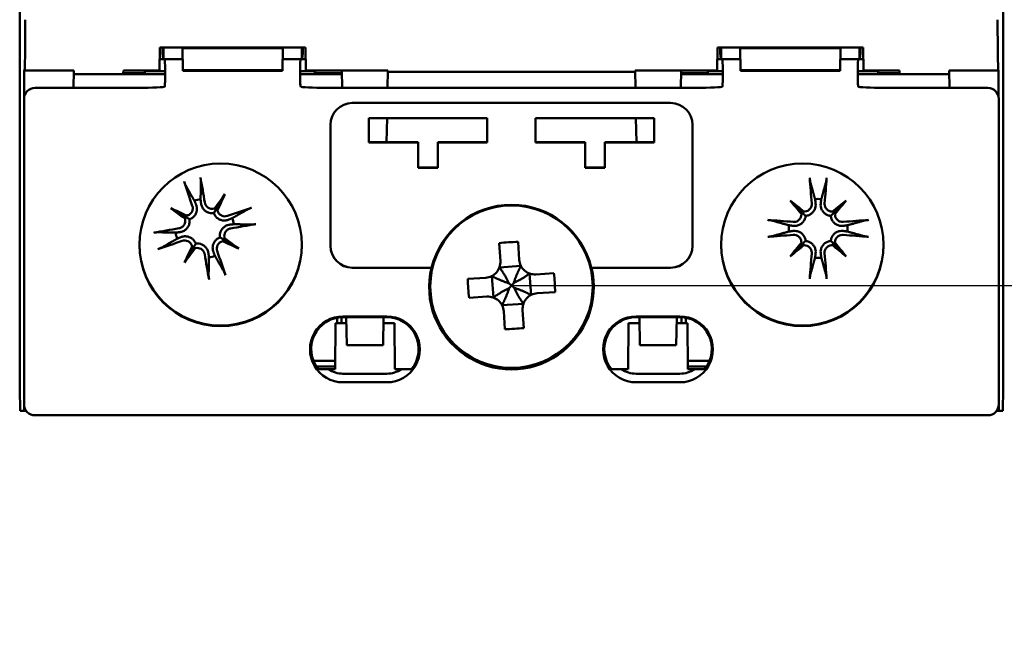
# Model space of a CAD drawing. Header units: millimetres. Extents: x 0 to 420, y 0 to 297.
# Tile 3 of 19: x 62 to 107, y 43 to 71. Entities that reach past the tile are written whole.
import ezdxf

# ---------------------------------------------------------------- set-up
doc = ezdxf.new("R2010")
doc.units = ezdxf.units.MM
doc.layers.add('Arêtes visibles(celduc)', color=7, linetype='Continuous', lineweight=50)
doc.layers.add('Cotes(celduc)', color=7, linetype='Continuous', lineweight=25)
doc.styles.add('Courant-CELDUC', font='arial.ttf')
doc.dimstyles.new('Celduc', dxfattribs={"dimtxt": 3.5, "dimasz": 2.5, "dimexe": 3.175, "dimexo": 0, "dimgap": 0.762, "dimtad": 1, "dimrnd": 1e-08, "dimtxsty": 'Courant-CELDUC', "dimcen": 0.09, "dimdle": 10, "dimclrd": 7, "dimclre": 7, "dimclrt": 7, "dimazin": 2, "dimtfac": 0.714286, "dimtdec": 3, "dimtmove": 0, "dimatfit": 3, "dimfxl": 1, "dimtolj": 1, "dimlwd": 25, "dimlwe": 25, "dimarcsym": 0})

# ---------------------------------------------------------------- blocks, each defined once
blk = doc.blocks.new('*D4')
at = {"layer": 'Cotes(celduc)', "color": 7, "linetype": 'Continuous', "lineweight": 25, "transparency": 16777216}
for p, q in [((123.148, 131.705), (161.596, 131.705)), ((158.421, 129.205), (158.421, 36.186)), ((93.448, 33.686), (161.596, 33.686))]:
    blk.add_line(p, q, dxfattribs=at)
at = {"layer": 'Cotes(celduc)', "color": 7, "linetype": 'Continuous', "transparency": 16777216}
for points in [[(158.004, 129.205), (158.838, 129.205), (158.421, 131.705)], [(158.004, 36.186), (158.838, 36.186), (158.421, 33.686)]]:
    blk.add_solid(points, dxfattribs=at)
at = {"layer": 'Defpoints', "color": 0, "linetype": 'Continuous', "transparency": 16777216}
for p in [(123.148, 131.705), (93.448, 33.686), (158.421, 33.686)]:
    blk.add_point(p, dxfattribs=at)
at = {"layer": 'Cotes(celduc)', "color": 7, "linetype": 'Continuous', "lineweight": 25, "transparency": 16777216, "insert": (154.085, 80.185), "char_height": 3.5, "attachment_point": 1, "rotation": 90, "style": 'Courant-CELDUC'}
blk.add_mtext('\\A1;98', dxfattribs=at)
blk = doc.blocks.new('*D5')
at = {"layer": 'Cotes(celduc)', "color": 7, "linetype": 'Continuous', "lineweight": 25, "transparency": 16777216}
for p, q in [((84.698, 106.495), (148.687, 106.495)), ((145.512, 103.995), (145.512, 61.395)), ((84.698, 58.895), (148.687, 58.895))]:
    blk.add_line(p, q, dxfattribs=at)
at = {"layer": 'Cotes(celduc)', "color": 7, "linetype": 'Continuous', "transparency": 16777216}
for points in [[(145.095, 103.995), (145.928, 103.995), (145.512, 106.495)], [(145.095, 61.395), (145.928, 61.395), (145.512, 58.895)]]:
    blk.add_solid(points, dxfattribs=at)
at = {"layer": 'Defpoints', "color": 0, "linetype": 'Continuous', "transparency": 16777216}
for p in [(84.698, 106.495), (84.698, 58.895), (145.512, 58.895)]:
    blk.add_point(p, dxfattribs=at)
at = {"layer": 'Cotes(celduc)', "color": 7, "linetype": 'Continuous', "lineweight": 25, "transparency": 16777216, "insert": (140.543, 78.081), "char_height": 3.5, "attachment_point": 1, "rotation": 90, "style": 'Courant-CELDUC'}
blk.add_mtext('\\A1;47,6', dxfattribs=at)

msp = doc.modelspace()

# ---------------------------------------------------------------- linework, layer by layer
at = {"layer": 'Arêtes visibles(celduc)'}
for p, q in [((62.298, 61.088), (62.298, 104.288)), ((107.098, 104.288), (107.098, 61.088)), ((68.68, 69.73), (68.662, 68.7)), ((68.68, 69.73), (75.315, 69.73)), ((75.315, 69.72), (68.68, 69.72)), ((68.848, 69.72), (68.848, 69.191)), ((74.28, 69.694), (69.715, 69.694)), ((69.733, 68.694), (69.715, 69.694)), ((74.262, 68.694), (74.28, 69.694)), ((75.148, 69.72), (75.148, 69.191)), ((75.333, 68.7), (75.315, 69.73)), ((94.08, 69.73), (94.062, 68.7)), ((94.08, 69.73), (100.715, 69.73)), ((100.715, 69.72), (94.08, 69.72)), ((94.248, 69.72), (94.248, 69.191)), ((99.68, 69.694), (95.115, 69.694)), ((95.133, 68.694), (95.115, 69.694)), ((99.662, 68.694), (99.68, 69.694)), ((100.548, 69.72), (100.548, 69.191)), ((100.733, 68.7), (100.715, 69.73)), ((68.671, 69.191), (68.846, 69.191)), ((68.848, 69.191), (69.724, 69.191)), ((68.848, 69.191), (68.848, 69.191)), ((74.271, 69.191), (75.148, 69.191)), ((75.148, 69.191), (75.148, 69.191)), ((75.149, 69.191), (75.324, 69.191)), ((94.071, 69.191), (94.246, 69.191)), ((94.248, 69.191), (95.124, 69.191)), ((94.248, 69.191), (94.248, 69.191)), ((99.671, 69.191), (100.548, 69.191)), ((100.548, 69.191), (100.548, 69.191)), ((100.549, 69.191), (100.724, 69.191)), ((62.507, 68.688), (62.519, 68.7)), ((64.756, 68.688), (62.507, 68.688)), ((62.507, 67.486), (62.507, 68.688)), ((64.742, 67.891), (64.756, 68.688)), ((67.018, 68.557), (67.02, 68.679)), ((67.02, 68.679), (68.662, 68.679)), ((67.992, 68.657), (67.991, 68.679)), ((68.922, 68.657), (67.992, 68.657)), ((67.992, 68.657), (67.994, 68.557)), ((68.662, 68.679), (68.662, 68.7)), ((68.922, 68.441), (68.922, 68.699)), ((74.262, 68.694), (69.733, 68.694)), ((69.733, 68.694), (69.733, 68.66)), ((69.733, 68.66), (74.262, 68.66)), ((74.262, 68.66), (74.262, 68.694)), ((75.073, 68.699), (75.073, 68.441)), ((75.749, 68.657), (75.073, 68.657)), ((75.333, 68.7), (75.333, 68.679)), ((75.333, 68.679), (76.975, 68.679)), ((75.747, 68.557), (75.749, 68.657)), ((75.749, 68.657), (75.749, 68.679)), ((76.974, 68.688), (76.988, 67.891)), ((79.068, 68.688), (76.974, 68.688)), ((79.068, 68.688), (79.054, 67.891)), ((79.067, 68.627), (90.329, 68.627)), ((90.327, 68.688), (90.341, 67.891)), ((92.421, 68.688), (90.327, 68.688)), ((92.407, 67.891), (92.421, 68.688)), ((92.42, 68.679), (94.062, 68.679)), ((93.646, 68.657), (93.646, 68.679)), ((94.322, 68.657), (93.646, 68.657)), ((93.646, 68.657), (93.648, 68.557)), ((94.062, 68.679), (94.062, 68.7)), ((94.322, 68.441), (94.322, 68.699)), ((99.662, 68.694), (95.133, 68.694)), ((95.133, 68.694), (95.133, 68.66)), ((95.133, 68.66), (99.662, 68.66)), ((99.662, 68.66), (99.662, 68.694)), ((100.473, 68.699), (100.473, 68.441)), ((101.403, 68.657), (100.473, 68.657)), ((100.733, 68.7), (100.733, 68.679)), ((100.733, 68.679), (102.375, 68.679)), ((101.402, 68.557), (101.403, 68.657)), ((101.403, 68.657), (101.404, 68.679)), ((102.375, 68.679), (102.377, 68.557)), ((106.888, 68.688), (104.639, 68.688)), ((104.639, 68.688), (104.653, 67.891)), ((106.876, 68.7), (106.888, 68.688)), ((106.888, 68.688), (106.888, 67.486)), ((64.753, 68.514), (68.922, 68.514)), ((67.994, 68.557), (67.018, 68.557)), ((75.073, 68.514), (76.977, 68.514)), ((76.977, 68.557), (75.747, 68.557)), ((93.648, 68.557), (92.418, 68.557)), ((92.418, 68.514), (94.322, 68.514)), ((100.473, 68.514), (104.642, 68.514)), ((102.377, 68.557), (101.402, 68.557)), ((62.997, 67.891), (67.412, 67.891)), ((76.583, 67.891), (92.812, 67.891)), ((101.983, 67.891), (106.398, 67.891)), ((62.498, 67.391), (62.498, 53.493)), ((106.898, 53.493), (106.898, 67.391)), ((77.448, 67.204), (91.948, 67.204)), ((78.198, 66.507), (78.198, 65.407)), ((83.598, 66.507), (78.198, 66.507)), ((79.03, 66.507), (79.011, 65.421)), ((83.598, 65.407), (83.598, 66.507)), ((91.198, 66.507), (85.798, 66.507)), ((85.798, 66.507), (85.798, 65.407)), ((90.366, 66.507), (90.385, 65.421)), ((91.198, 65.407), (91.198, 66.507)), ((76.448, 60.705), (76.448, 66.204)), ((92.948, 66.204), (92.948, 60.705)), ((78.198, 65.421), (80.448, 65.421)), ((78.198, 65.407), (80.448, 65.407)), ((80.448, 65.407), (80.448, 65.421)), ((80.448, 65.407), (80.448, 64.257)), ((81.348, 65.421), (83.598, 65.421)), ((81.348, 65.407), (81.348, 65.421)), ((81.348, 65.407), (83.598, 65.407)), ((81.348, 64.257), (81.348, 65.407)), ((85.798, 65.421), (88.048, 65.421)), ((85.798, 65.407), (88.048, 65.407)), ((88.048, 65.407), (88.048, 65.421)), ((88.048, 65.407), (88.048, 64.257)), ((88.948, 65.421), (91.198, 65.421)), ((88.948, 65.407), (88.948, 65.421)), ((88.948, 65.407), (91.198, 65.407)), ((88.948, 64.257), (88.948, 65.407)), ((80.448, 64.271), (81.348, 64.271)), ((80.448, 64.257), (81.348, 64.257)), ((88.048, 64.271), (88.948, 64.271)), ((88.048, 64.257), (88.948, 64.257)), ((71.648, 63.046), (71.266, 62.402)), ((69.177, 62.416), (69.821, 62.034)), ((71.266, 62.402), (71.141, 62.192)), ((97.392, 62.771), (97.922, 62.241)), ((99.943, 62.771), (99.413, 62.241)), ((69.821, 62.034), (70.031, 61.909)), ((97.922, 62.241), (98.095, 62.068)), ((99.413, 62.241), (99.24, 62.068)), ((62.298, 54.188), (62.298, 61.088)), ((71.634, 60.957), (71.424, 61.082)), ((107.098, 61.088), (107.098, 54.188)), ((69.807, 59.945), (70.189, 60.589)), ((70.189, 60.589), (70.314, 60.799)), ((72.279, 60.575), (71.634, 60.957)), ((84.138, 60.828), (84.192, 60.011)), ((85.05, 60.068), (84.996, 60.885)), ((97.392, 60.22), (97.922, 60.75)), ((97.922, 60.75), (98.095, 60.923)), ((99.413, 60.75), (99.24, 60.923)), ((99.943, 60.22), (99.413, 60.75)), ((77.448, 59.708), (81.062, 59.708)), ((81.051, 59.705), (77.448, 59.705)), ((81.062, 59.708), (81.051, 59.705)), ((85.129, 59.786), (84.152, 59.721)), ((88.333, 59.708), (91.948, 59.708)), ((88.344, 59.705), (88.333, 59.708)), ((91.948, 59.705), (88.344, 59.705)), ((83.525, 59.248), (82.708, 59.194)), ((83.807, 59.327), (83.872, 58.35)), ((85.588, 58.464), (85.523, 59.441)), ((86.63, 59.455), (85.813, 59.401)), ((84.582, 58.997), (84.698, 58.895)), ((84.596, 58.78), (84.698, 58.895)), ((84.799, 59.011), (84.698, 58.895)), ((84.813, 58.794), (84.698, 58.895)), ((82.765, 58.336), (83.582, 58.39)), ((85.87, 58.543), (86.687, 58.597)), ((84.266, 58.005), (85.243, 58.07)), ((76.761, 57.434), (76.759, 57.188)), ((76.953, 57.456), (76.953, 57.188)), ((77.022, 57.492), (79.022, 57.492)), ((79.022, 57.457), (77.022, 57.457)), ((77.17, 57.457), (77.193, 56.188)), ((78.872, 57.457), (78.849, 56.188)), ((84.345, 57.723), (84.399, 56.906)), ((85.257, 56.963), (85.203, 57.78)), ((90.373, 57.492), (92.373, 57.492)), ((92.373, 57.457), (90.373, 57.457)), ((90.524, 57.457), (90.546, 56.188)), ((92.202, 56.188), (92.225, 57.457)), ((92.442, 57.188), (92.442, 57.456)), ((92.636, 57.188), (92.634, 57.434)), ((76.683, 57.188), (76.662, 55.093)), ((77.175, 57.188), (76.683, 57.188)), ((79.362, 57.188), (78.867, 57.188)), ((79.362, 57.188), (79.383, 55.093)), ((90.033, 57.188), (90.012, 55.093)), ((90.528, 57.188), (90.033, 57.188)), ((92.712, 57.188), (92.22, 57.188)), ((92.712, 57.188), (92.733, 55.093)), ((77.193, 56.188), (78.849, 56.188)), ((90.546, 56.188), (92.202, 56.188)), ((76.666, 55.476), (75.679, 55.469)), ((76.663, 55.219), (75.809, 55.219)), ((93.716, 55.469), (92.729, 55.476)), ((93.586, 55.219), (92.732, 55.219)), ((76.36, 55.093), (76.662, 55.093)), ((79.022, 54.885), (77.022, 54.885)), ((79.383, 55.093), (79.684, 55.093)), ((89.711, 55.093), (90.012, 55.093)), ((90.373, 54.885), (92.373, 54.885)), ((92.733, 55.093), (93.035, 55.093)), ((79.022, 54.493), (77.022, 54.493)), ((92.373, 54.493), (90.373, 54.493)), ((62.315, 53.188), (62.298, 54.188)), ((107.098, 54.188), (107.08, 53.188)), ((62.502, 53.188), (62.502, 53.424)), ((106.893, 53.424), (106.893, 53.188)), ((62.315, 53.188), (62.502, 53.188)), ((62.502, 53.188), (62.601, 53.188)), ((62.997, 52.993), (63.041, 52.993)), ((63.041, 52.993), (106.354, 52.993)), ((106.354, 52.993), (106.398, 52.993)), ((106.794, 53.188), (106.893, 53.188)), ((106.893, 53.188), (107.08, 53.188))]:
    msp.add_line(p, q, dxfattribs=at)
for centre, start, end in [((70.728, 61.495), 98.1924, 110.4383), ((98.668, 61.495), 83.877, 96.123), ((70.728, 61.495), 8.1924, 20.4383), ((98.668, 61.495), 173.877, 186.123), ((98.668, 61.495), 353.877, 6.123), ((70.728, 61.495), 188.1924, 200.4383), ((70.728, 61.495), 278.1924, 290.4383), ((98.668, 61.495), 263.877, 276.123)]:
    msp.add_arc(centre, 1.339, start, end, dxfattribs=at)
for centre, major_axis, ratio, start_param, end_param in [((62.518, 70.699), (0, -2), 0.017455, 0.017453, 1.71752), ((106.877, 70.699), (0, 2), 0.017455, 1.424072, 3.124139), ((68.848, 70.691), (-0.001, -1.5), 0.043654, 5.416537, 6.300672), ((75.148, 70.691), (-0.001, 1.5), 0.043654, 3.124106, 4.008241), ((94.248, 70.691), (-0.001, -1.5), 0.043654, 5.416537, 6.300672), ((100.548, 70.691), (-0.001, 1.5), 0.043654, 3.124106, 4.008241), ((68.9, 68.691), (0, -0.5), 0.043654, 1.588283, 3.141626), ((75.095, 68.691), (0, 0.5), 0.043654, 6.283152, 7.836495), ((94.3, 68.691), (0, -0.5), 0.043654, 1.588283, 3.141626), ((100.495, 68.691), (0, 0.5), 0.043654, 6.283152, 7.836495), ((68.9, 68.433), (0, -0.5), 0.043654, 0.505805, 1.588283), ((75.095, 68.433), (0, 0.5), 0.043654, 1.55331, 2.635787), ((94.3, 68.433), (0, -0.5), 0.043654, 0.505805, 1.588283), ((100.495, 68.433), (0, 0.5), 0.043654, 1.55331, 2.635787), ((62.998, 67.391), (-0.425, 0.263), 0.99966, 5.266085, 6.836577), ((67.412, 67.943), (1.5, 0), 0.034905, 4.712389, 6.087761), ((76.583, 67.943), (1.5, 0), 0.034905, 3.337017, 4.712389), ((92.812, 67.943), (1.5, 0), 0.034905, 4.712389, 6.087761), ((101.983, 67.943), (1.5, 0), 0.034905, 3.337017, 4.712389), ((106.397, 67.391), (0.425, 0.263), 0.99966, 5.729794, 7.300285), ((77.448, 66.204), (-1, 0), 0.999848, 4.712389, 6.283185), ((91.948, 66.204), (1, 0), 0.999848, 0, 1.570796), ((70.23, 61.418), (-1.228, 7.889), 0.087156, 4.858078, 5.007991), ((99.168, 61.543), (0.76, -7.948), 0.087156, 4.416787, 4.5667), ((98.167, 61.543), (0.76, 7.948), 0.087156, 4.858078, 5.007991), ((71.201, 61.666), (2.702, -7.513), 0.087156, 4.416787, 4.5667), ((71.73, 60.806), (4.476, 6.514), 0.173648, 1.341111, 1.444187), ((69.642, 62.045), (-3.573, -7.05), 0.173648, 1.697406, 1.800481), ((71.417, 62.498), (-6.514, 4.476), 0.173648, 1.341111, 1.444187), ((70.178, 60.41), (7.05, -3.573), 0.173648, 1.697406, 1.800481), ((71.18, 62.645), (-0.224, 0.154), 0.868224, 2.08502, 2.445156), ((71.52, 62.443), (-0.242, 0.123), 0.868224, 0.696437, 1.056572), ((70.898, 61.022), (-7.513, -2.702), 0.087156, 4.416787, 4.5667), ((84.698, 58.833), (3.74, 0), 0.999848, 0.236298, 2.905295), ((99.583, 62.297), (-5.205, 5.948), 0.173648, 1.341111, 1.444187), ((97.866, 60.58), (5.948, -5.205), 0.173648, 1.697406, 1.800481), ((99.469, 60.58), (5.948, 5.205), 0.173648, 1.341111, 1.444187), ((97.752, 62.297), (-5.205, -5.948), 0.173648, 1.697406, 1.800481), ((69.78, 62.288), (-0.123, -0.242), 0.868224, 0.696437, 1.056572), ((69.578, 61.947), (-0.154, -0.224), 0.868224, 2.08502, 2.445156), ((97.665, 62.218), (-0.205, -0.179), 0.868224, 2.08502, 2.445156), ((97.945, 62.498), (-0.179, -0.205), 0.868224, 0.696437, 1.056572), ((99.39, 62.498), (-0.179, 0.205), 0.868224, 2.08502, 2.445156), ((99.67, 62.218), (-0.205, 0.179), 0.868224, 0.696437, 1.056572), ((70.805, 60.998), (-7.889, -1.228), 0.087156, 4.858078, 5.007991), ((70.65, 61.993), (7.889, 1.228), 0.087156, 4.858078, 5.007991), ((98.62, 60.995), (-7.948, 0.76), 0.087156, 4.858078, 5.007991), ((98.715, 60.995), (-7.948, -0.76), 0.087156, 4.416787, 4.5667), ((71.877, 61.044), (0.154, 0.224), 0.868224, 2.08502, 2.445156), ((70.039, 60.493), (6.514, -4.476), 0.173648, 1.341111, 1.444187), ((98.62, 61.996), (7.948, 0.76), 0.087156, 4.416787, 4.5667), ((98.715, 61.996), (7.948, -0.76), 0.087156, 4.858078, 5.007991), ((71.448, 60.776), (-3.7, 0), 0.999848, 0.004128, 3.137465), ((70.557, 61.969), (7.513, 2.702), 0.087156, 4.416787, 4.5667), ((71.813, 60.946), (3.573, 7.05), 0.173648, 1.697406, 1.800481), ((69.725, 62.185), (-4.476, -6.514), 0.173648, 1.341111, 1.444187), ((69.935, 60.548), (0.242, -0.123), 0.868224, 0.696437, 1.056572), ((70.276, 60.346), (0.224, -0.154), 0.868224, 2.08502, 2.445156), ((71.675, 60.703), (0.123, 0.242), 0.868224, 0.696437, 1.056572), ((71.278, 62.581), (-7.05, 3.573), 0.173648, 1.697406, 1.800481), ((77.448, 60.708), (-1, 0), 0.999848, 0, 1.570796), ((77.448, 60.705), (-1, 0), 0.999848, 0, 1.570796), ((84.777, 57.708), (6.316, 0.421), 0.499722, 1.502811, 1.638781), ((91.948, 60.708), (1, 0), 0.999848, 4.712389, 6.283185), ((91.948, 60.705), (1, 0), 0.999848, 4.712389, 6.283185), ((97.948, 60.776), (-3.7, 0), 0.999848, 0.004128, 3.137465), ((99.583, 60.694), (5.205, 5.948), 0.173648, 1.697406, 1.800481), ((97.866, 62.411), (-5.948, -5.205), 0.173648, 1.341111, 1.444187), ((97.665, 60.773), (0.205, -0.179), 0.868224, 0.696437, 1.056572), ((97.945, 60.493), (0.179, -0.205), 0.868224, 2.08502, 2.445156), ((99.39, 60.493), (0.179, 0.205), 0.868224, 0.696437, 1.056572), ((99.469, 62.411), (-5.948, 5.205), 0.173648, 1.697406, 1.800481), ((99.67, 60.773), (0.205, 0.179), 0.868224, 2.08502, 2.445156), ((97.752, 60.694), (5.205, -5.948), 0.173648, 1.341111, 1.444187), ((71.225, 61.573), (1.228, -7.889), 0.087156, 4.858078, 5.007991), ((70.254, 61.325), (-2.702, 7.513), 0.087156, 4.416787, 4.5667), ((99.168, 61.448), (-0.76, -7.948), 0.087156, 4.858078, 5.007991), ((98.167, 61.448), (-0.76, 7.948), 0.087156, 4.416787, 4.5667), ((84.698, 58.829), (3.75, 0), 0.999848, 2.905968, 6.51881), ((83.51, 58.816), (0.421, -6.316), 0.499722, 1.502811, 1.638781), ((85.886, 58.975), (-0.421, 6.316), 0.499722, 1.502811, 1.638781), ((77.022, 56.01), (-1.448, 0), 0.999848, 4.712389, 6.969466), ((77.022, 55.992), (-1.5, 0), 0.999848, 4.712389, 7.853982), ((79.022, 55.992), (1.5, 0), 0.999848, 4.712389, 7.853982), ((79.022, 56.01), (1.448, 0), 0.999848, 5.596904, 7.853982), ((90.373, 56.01), (-1.448, 0), 0.999848, 4.712389, 6.969466), ((90.373, 55.992), (-1.5, 0), 0.999848, 4.712389, 7.853982), ((92.373, 55.992), (1.5, 0), 0.999848, 4.712389, 7.853982), ((92.373, 56.01), (1.448, 0), 0.999848, 5.596904, 7.853982), ((84.618, 60.083), (-6.316, -0.421), 0.499722, 1.502811, 1.638781), ((77.022, 56.067), (0, -1.182), 0.98972, 5.681519, 6.283185), ((79.022, 56.067), (0, 1.182), 0.98972, 3.141593, 3.743259), ((90.373, 56.067), (0, 1.182), 0.98972, 2.539926, 3.141593), ((92.373, 56.067), (0, -1.182), 0.98972, 0, 0.601666), ((62.998, 53.493), (-0.425, -0.263), 0.99966, 5.729794, 7.300285), ((106.397, 53.493), (0.425, -0.263), 0.99966, 5.266085, 6.836577)]:
    msp.add_ellipse(centre, major_axis=major_axis, ratio=ratio, start_param=start_param, end_param=end_param, dxfattribs=at)
for centre, major_axis in [((71.448, 60.746), (-3.7, 0)), ((97.948, 60.746), (-3.7, 0)), ((84.698, 58.847), (-3.698, 0))]:
    msp.add_ellipse(centre, major_axis=major_axis, ratio=0.999848, dxfattribs=at)
for points, knots in [([(68.883, 67.933), (68.895, 67.935), (68.903, 67.948), (68.909, 67.98), (68.91, 67.987), (68.91, 67.995)], [0.07907073, 0.07907073, 0.07907073, 0.07907073, 0.09714425, 0.09714425, 0.10175718, 0.10175718, 0.10175718, 0.10175718]), ([(75.085, 67.995), (75.086, 67.987), (75.086, 67.98), (75.092, 67.948), (75.1, 67.935), (75.112, 67.933)], [0.05204842, 0.05204842, 0.05204842, 0.05204842, 0.05666135, 0.05666135, 0.07473487, 0.07473487, 0.07473487, 0.07473487]), ([(94.283, 67.933), (94.295, 67.935), (94.303, 67.948), (94.309, 67.98), (94.31, 67.987), (94.31, 67.995)], [0.07907073, 0.07907073, 0.07907073, 0.07907073, 0.09714425, 0.09714425, 0.10175718, 0.10175718, 0.10175718, 0.10175718]), ([(100.485, 67.995), (100.486, 67.987), (100.486, 67.98), (100.492, 67.948), (100.5, 67.935), (100.512, 67.933)], [0.05204842, 0.05204842, 0.05204842, 0.05204842, 0.05666135, 0.05666135, 0.07473487, 0.07473487, 0.07473487, 0.07473487]), ([(70.53, 63.819), (70.533, 63.803), (70.536, 63.786), (70.541, 63.751), (70.545, 63.727), (70.549, 63.689), (70.551, 63.669), (70.553, 63.642), (70.553, 63.631), (70.553, 63.623)], [0.02009358, 0.02009358, 0.02009358, 0.02009358, 0.02470436, 0.02470436, 0.03086166, 0.03086166, 0.03700288, 0.03700288, 0.04202941, 0.04202941, 0.04202941, 0.04202941]), ([(98.31, 63.6), (98.308, 63.608), (98.306, 63.619), (98.301, 63.645), (98.298, 63.665), (98.293, 63.703), (98.29, 63.727), (98.287, 63.762), (98.285, 63.78), (98.284, 63.795)], [0.05659998, 0.05659998, 0.05659998, 0.05659998, 0.06162651, 0.06162651, 0.06776774, 0.06776774, 0.07392503, 0.07392503, 0.07853581, 0.07853581, 0.07853581, 0.07853581]), ([(99.051, 63.795), (99.05, 63.78), (99.048, 63.762), (99.045, 63.727), (99.042, 63.703), (99.037, 63.665), (99.034, 63.645), (99.029, 63.619), (99.027, 63.608), (99.025, 63.6)], [0.02009358, 0.02009358, 0.02009358, 0.02009358, 0.02470436, 0.02470436, 0.03086166, 0.03086166, 0.03700288, 0.03700288, 0.04202941, 0.04202941, 0.04202941, 0.04202941]), ([(69.861, 63.446), (69.857, 63.453), (69.852, 63.464), (69.841, 63.487), (69.833, 63.506), (69.819, 63.541), (69.81, 63.564), (69.798, 63.598), (69.793, 63.614), (69.788, 63.629)], [0.05659998, 0.05659998, 0.05659998, 0.05659998, 0.06162651, 0.06162651, 0.06776774, 0.06776774, 0.07392503, 0.07392503, 0.07853581, 0.07853581, 0.07853581, 0.07853581]), ([(70.161, 62.523), (70.175, 62.483), (70.182, 62.438), (70.177, 62.348), (70.165, 62.303), (70.128, 62.226), (70.101, 62.189), (70.035, 62.128), (69.995, 62.105), (69.939, 62.084), (69.921, 62.079), (69.903, 62.076)], [0, 0, 0, 0, 0.01283183, 0.01283183, 0.02566366, 0.02566366, 0.0383838, 0.0383838, 0.05110394, 0.05110394, 0.05644228, 0.05644228, 0.05644228, 0.05644228]), ([(70.329, 62.584), (70.331, 62.577), (70.334, 62.571), (70.353, 62.519), (70.364, 62.468), (70.37, 62.364), (70.365, 62.311), (70.343, 62.221), (70.326, 62.177), (70.279, 62.093), (70.249, 62.054), (70.183, 61.99), (70.143, 61.961), (70.078, 61.927), (70.054, 61.917), (70.031, 61.909)], [0.2084182, 0.2084182, 0.2084182, 0.2084182, 0.21081033, 0.21081033, 0.2270141, 0.2270141, 0.24321787, 0.24321787, 0.25700514, 0.25700514, 0.27079242, 0.27079242, 0.28457969, 0.28457969, 0.29197487, 0.29197487, 0.29197487, 0.29197487]), ([(71.141, 62.192), (71.116, 62.188), (71.091, 62.185), (71.018, 62.184), (70.969, 62.191), (70.88, 62.215), (70.835, 62.235), (70.753, 62.286), (70.717, 62.317), (70.655, 62.385), (70.625, 62.429), (70.58, 62.523), (70.566, 62.574), (70.559, 62.621), (70.558, 62.628), (70.557, 62.635), (70.556, 62.642)], [-0.08116454, -0.08116454, -0.08116454, -0.08116454, -0.07376936, -0.07376936, -0.05998209, -0.05998209, -0.04619482, -0.04619482, -0.03240754, -0.03240754, -0.01620377, -0.01620377, 0, 0, 0, 0.00239212, 0.00239212, 0.00239212, 0.00239212]), ([(71.173, 62.4), (71.166, 62.398), (71.159, 62.396), (71.11, 62.384), (71.065, 62.381), (70.976, 62.394), (70.933, 62.41), (70.859, 62.453), (70.825, 62.483), (70.77, 62.555), (70.75, 62.596), (70.736, 62.647), (70.734, 62.658), (70.732, 62.669)], [0.02354357, 0.02354357, 0.02354357, 0.02354357, 0.0258252, 0.0258252, 0.03851169, 0.03851169, 0.05119818, 0.05119818, 0.06396747, 0.06396747, 0.07673675, 0.07673675, 0.08003868, 0.08003868, 0.08003868, 0.08003868]), ([(72.678, 62.362), (72.685, 62.366), (72.696, 62.371), (72.719, 62.382), (72.738, 62.39), (72.773, 62.404), (72.796, 62.413), (72.83, 62.425), (72.846, 62.43), (72.861, 62.435)], [0.05659998, 0.05659998, 0.05659998, 0.05659998, 0.06162651, 0.06162651, 0.06776774, 0.06776774, 0.07392503, 0.07392503, 0.07853581, 0.07853581, 0.07853581, 0.07853581]), ([(98.373, 62.632), (98.376, 62.589), (98.372, 62.544), (98.345, 62.457), (98.322, 62.417), (98.267, 62.352), (98.232, 62.322), (98.153, 62.28), (98.108, 62.267), (98.049, 62.261), (98.03, 62.261), (98.012, 62.262)], [0, 0, 0, 0, 0.01283183, 0.01283183, 0.02566366, 0.02566366, 0.0383838, 0.0383838, 0.05110394, 0.05110394, 0.05644228, 0.05644228, 0.05644228, 0.05644228]), ([(98.55, 62.649), (98.551, 62.642), (98.552, 62.635), (98.558, 62.58), (98.556, 62.528), (98.536, 62.426), (98.518, 62.375), (98.474, 62.294), (98.447, 62.255), (98.381, 62.186), (98.342, 62.155), (98.262, 62.11), (98.216, 62.091), (98.145, 62.074), (98.119, 62.07), (98.095, 62.068)], [0.2084182, 0.2084182, 0.2084182, 0.2084182, 0.21081033, 0.21081033, 0.2270141, 0.2270141, 0.24321787, 0.24321787, 0.25700514, 0.25700514, 0.27079242, 0.27079242, 0.28457969, 0.28457969, 0.29197487, 0.29197487, 0.29197487, 0.29197487]), ([(99.24, 62.068), (99.216, 62.07), (99.19, 62.074), (99.119, 62.091), (99.073, 62.11), (98.993, 62.155), (98.954, 62.186), (98.888, 62.255), (98.861, 62.294), (98.817, 62.375), (98.799, 62.426), (98.779, 62.528), (98.778, 62.58), (98.782, 62.628), (98.783, 62.635), (98.784, 62.642), (98.785, 62.649)], [-0.08116454, -0.08116454, -0.08116454, -0.08116454, -0.07376936, -0.07376936, -0.05998209, -0.05998209, -0.04619482, -0.04619482, -0.03240754, -0.03240754, -0.01620377, -0.01620377, 0, 0, 0, 0.00239212, 0.00239212, 0.00239212, 0.00239212]), ([(99.323, 62.262), (99.315, 62.261), (99.308, 62.261), (99.258, 62.262), (99.213, 62.27), (99.13, 62.305), (99.092, 62.331), (99.032, 62.391), (99.006, 62.428), (98.971, 62.511), (98.962, 62.556), (98.961, 62.609), (98.961, 62.62), (98.962, 62.632)], [0.02354357, 0.02354357, 0.02354357, 0.02354357, 0.0258252, 0.0258252, 0.03851169, 0.03851169, 0.05119818, 0.05119818, 0.06396747, 0.06396747, 0.07673675, 0.07673675, 0.08003868, 0.08003868, 0.08003868, 0.08003868]), ([(69.823, 61.941), (69.825, 61.934), (69.827, 61.927), (69.839, 61.878), (69.842, 61.832), (69.829, 61.744), (69.813, 61.7), (69.77, 61.627), (69.74, 61.593), (69.668, 61.538), (69.627, 61.518), (69.576, 61.504), (69.565, 61.502), (69.554, 61.5)], [0.02354357, 0.02354357, 0.02354357, 0.02354357, 0.0258252, 0.0258252, 0.03851169, 0.03851169, 0.05119818, 0.05119818, 0.06396747, 0.06396747, 0.07673675, 0.07673675, 0.08003868, 0.08003868, 0.08003868, 0.08003868]), ([(70.031, 61.909), (70.035, 61.884), (70.038, 61.859), (70.039, 61.785), (70.032, 61.736), (70.008, 61.648), (69.988, 61.603), (69.937, 61.521), (69.906, 61.485), (69.838, 61.423), (69.794, 61.393), (69.7, 61.348), (69.649, 61.334), (69.602, 61.327), (69.595, 61.326), (69.588, 61.325), (69.581, 61.324)], [-0.08116454, -0.08116454, -0.08116454, -0.08116454, -0.07376936, -0.07376936, -0.05998209, -0.05998209, -0.04619482, -0.04619482, -0.03240754, -0.03240754, -0.01620377, -0.01620377, 0, 0, 0, 0.00239212, 0.00239212, 0.00239212, 0.00239212]), ([(71.816, 61.894), (71.809, 61.892), (71.803, 61.889), (71.751, 61.87), (71.7, 61.859), (71.596, 61.853), (71.543, 61.858), (71.453, 61.88), (71.409, 61.897), (71.325, 61.944), (71.286, 61.974), (71.222, 62.04), (71.193, 62.08), (71.159, 62.145), (71.149, 62.169), (71.141, 62.192)], [0.2084182, 0.2084182, 0.2084182, 0.2084182, 0.21081033, 0.21081033, 0.2270141, 0.2270141, 0.24321787, 0.24321787, 0.25700514, 0.25700514, 0.27079242, 0.27079242, 0.28457969, 0.28457969, 0.29197487, 0.29197487, 0.29197487, 0.29197487]), ([(71.756, 62.062), (71.716, 62.048), (71.67, 62.041), (71.58, 62.046), (71.535, 62.058), (71.458, 62.095), (71.421, 62.122), (71.36, 62.188), (71.337, 62.228), (71.316, 62.285), (71.311, 62.302), (71.308, 62.32)], [0, 0, 0, 0, 0.01283183, 0.01283183, 0.02566366, 0.02566366, 0.0383838, 0.0383838, 0.05110394, 0.05110394, 0.05644228, 0.05644228, 0.05644228, 0.05644228]), ([(98.095, 62.068), (98.093, 62.044), (98.089, 62.018), (98.072, 61.947), (98.053, 61.901), (98.008, 61.821), (97.977, 61.782), (97.908, 61.716), (97.869, 61.689), (97.788, 61.645), (97.738, 61.627), (97.635, 61.607), (97.583, 61.605), (97.535, 61.61), (97.528, 61.611), (97.521, 61.612), (97.514, 61.613)], [-0.08116454, -0.08116454, -0.08116454, -0.08116454, -0.07376936, -0.07376936, -0.05998209, -0.05998209, -0.04619482, -0.04619482, -0.03240754, -0.03240754, -0.01620377, -0.01620377, 0, 0, 0, 0.00239212, 0.00239212, 0.00239212, 0.00239212]), ([(97.901, 62.151), (97.902, 62.143), (97.902, 62.136), (97.901, 62.086), (97.893, 62.041), (97.858, 61.958), (97.832, 61.92), (97.772, 61.86), (97.735, 61.834), (97.652, 61.799), (97.607, 61.79), (97.554, 61.789), (97.543, 61.789), (97.531, 61.79)], [0.02354357, 0.02354357, 0.02354357, 0.02354357, 0.0258252, 0.0258252, 0.03851169, 0.03851169, 0.05119818, 0.05119818, 0.06396747, 0.06396747, 0.07673675, 0.07673675, 0.08003868, 0.08003868, 0.08003868, 0.08003868]), ([(99.821, 61.613), (99.814, 61.612), (99.807, 61.611), (99.752, 61.605), (99.7, 61.607), (99.598, 61.627), (99.547, 61.645), (99.466, 61.689), (99.427, 61.716), (99.358, 61.782), (99.327, 61.821), (99.282, 61.901), (99.263, 61.947), (99.246, 62.018), (99.242, 62.044), (99.24, 62.068)], [0.2084182, 0.2084182, 0.2084182, 0.2084182, 0.21081033, 0.21081033, 0.2270141, 0.2270141, 0.24321787, 0.24321787, 0.25700514, 0.25700514, 0.27079242, 0.27079242, 0.28457969, 0.28457969, 0.29197487, 0.29197487, 0.29197487, 0.29197487]), ([(99.804, 61.79), (99.762, 61.787), (99.716, 61.791), (99.629, 61.819), (99.589, 61.841), (99.524, 61.896), (99.494, 61.931), (99.452, 62.01), (99.439, 62.055), (99.433, 62.114), (99.433, 62.133), (99.434, 62.151)], [0, 0, 0, 0, 0.01283183, 0.01283183, 0.02566366, 0.02566366, 0.0383838, 0.0383838, 0.05110394, 0.05110394, 0.05644228, 0.05644228, 0.05644228, 0.05644228]), ([(71.424, 61.082), (71.42, 61.107), (71.417, 61.132), (71.416, 61.206), (71.423, 61.255), (71.447, 61.343), (71.467, 61.388), (71.518, 61.47), (71.549, 61.506), (71.617, 61.568), (71.661, 61.598), (71.755, 61.643), (71.806, 61.657), (71.853, 61.664), (71.86, 61.665), (71.867, 61.666), (71.874, 61.667)], [-0.08116454, -0.08116454, -0.08116454, -0.08116454, -0.07376936, -0.07376936, -0.05998209, -0.05998209, -0.04619482, -0.04619482, -0.03240754, -0.03240754, -0.01620377, -0.01620377, 0, 0, 0, 0.00239212, 0.00239212, 0.00239212, 0.00239212]), ([(71.632, 61.05), (71.63, 61.057), (71.628, 61.064), (71.616, 61.113), (71.613, 61.159), (71.626, 61.247), (71.642, 61.291), (71.685, 61.364), (71.715, 61.398), (71.787, 61.453), (71.828, 61.473), (71.879, 61.487), (71.89, 61.489), (71.901, 61.491)], [0.02354357, 0.02354357, 0.02354357, 0.02354357, 0.0258252, 0.0258252, 0.03851169, 0.03851169, 0.05119818, 0.05119818, 0.06396747, 0.06396747, 0.07673675, 0.07673675, 0.08003868, 0.08003868, 0.08003868, 0.08003868]), ([(73.051, 61.693), (73.035, 61.69), (73.018, 61.687), (72.983, 61.682), (72.959, 61.678), (72.921, 61.674), (72.901, 61.672), (72.874, 61.67), (72.863, 61.67), (72.855, 61.67)], [0.02009358, 0.02009358, 0.02009358, 0.02009358, 0.02470436, 0.02470436, 0.03086166, 0.03086166, 0.03700288, 0.03700288, 0.04202941, 0.04202941, 0.04202941, 0.04202941]), ([(96.368, 61.879), (96.383, 61.878), (96.401, 61.876), (96.437, 61.873), (96.461, 61.87), (96.498, 61.865), (96.518, 61.862), (96.544, 61.857), (96.555, 61.855), (96.563, 61.853)], [0.02009358, 0.02009358, 0.02009358, 0.02009358, 0.02470436, 0.02470436, 0.03086166, 0.03086166, 0.03700288, 0.03700288, 0.04202941, 0.04202941, 0.04202941, 0.04202941]), ([(100.772, 61.853), (100.78, 61.855), (100.791, 61.857), (100.817, 61.862), (100.837, 61.865), (100.875, 61.87), (100.899, 61.873), (100.934, 61.876), (100.952, 61.878), (100.967, 61.879)], [0.05659998, 0.05659998, 0.05659998, 0.05659998, 0.06162651, 0.06162651, 0.06776774, 0.06776774, 0.07392503, 0.07392503, 0.07853581, 0.07853581, 0.07853581, 0.07853581]), ([(68.404, 61.298), (68.42, 61.301), (68.437, 61.304), (68.473, 61.309), (68.496, 61.313), (68.534, 61.317), (68.554, 61.319), (68.581, 61.321), (68.592, 61.321), (68.6, 61.321)], [0.02009358, 0.02009358, 0.02009358, 0.02009358, 0.02470436, 0.02470436, 0.03086166, 0.03086166, 0.03700288, 0.03700288, 0.04202941, 0.04202941, 0.04202941, 0.04202941]), ([(69.639, 61.097), (69.646, 61.099), (69.652, 61.102), (69.704, 61.121), (69.755, 61.132), (69.859, 61.138), (69.912, 61.133), (70.002, 61.111), (70.046, 61.094), (70.13, 61.047), (70.169, 61.017), (70.233, 60.951), (70.262, 60.911), (70.296, 60.846), (70.306, 60.822), (70.314, 60.799)], [0.2084182, 0.2084182, 0.2084182, 0.2084182, 0.21081033, 0.21081033, 0.2270141, 0.2270141, 0.24321787, 0.24321787, 0.25700514, 0.25700514, 0.27079242, 0.27079242, 0.28457969, 0.28457969, 0.29197487, 0.29197487, 0.29197487, 0.29197487]), ([(71.126, 60.407), (71.124, 60.414), (71.121, 60.42), (71.102, 60.472), (71.091, 60.523), (71.085, 60.627), (71.09, 60.68), (71.112, 60.77), (71.129, 60.814), (71.176, 60.898), (71.206, 60.937), (71.272, 61.001), (71.312, 61.03), (71.377, 61.064), (71.401, 61.074), (71.424, 61.082)], [0.2084182, 0.2084182, 0.2084182, 0.2084182, 0.21081033, 0.21081033, 0.2270141, 0.2270141, 0.24321787, 0.24321787, 0.25700514, 0.25700514, 0.27079242, 0.27079242, 0.28457969, 0.28457969, 0.29197487, 0.29197487, 0.29197487, 0.29197487]), ([(96.563, 61.138), (96.555, 61.136), (96.544, 61.134), (96.518, 61.129), (96.498, 61.126), (96.461, 61.121), (96.437, 61.118), (96.401, 61.115), (96.383, 61.113), (96.368, 61.112)], [0.05659998, 0.05659998, 0.05659998, 0.05659998, 0.06162651, 0.06162651, 0.06776774, 0.06776774, 0.07392503, 0.07392503, 0.07853581, 0.07853581, 0.07853581, 0.07853581]), ([(97.514, 61.378), (97.521, 61.379), (97.528, 61.38), (97.583, 61.386), (97.635, 61.384), (97.738, 61.364), (97.788, 61.346), (97.869, 61.302), (97.908, 61.275), (97.977, 61.209), (98.008, 61.17), (98.053, 61.09), (98.072, 61.044), (98.089, 60.973), (98.093, 60.947), (98.095, 60.923)], [0.2084182, 0.2084182, 0.2084182, 0.2084182, 0.21081033, 0.21081033, 0.2270141, 0.2270141, 0.24321787, 0.24321787, 0.25700514, 0.25700514, 0.27079242, 0.27079242, 0.28457969, 0.28457969, 0.29197487, 0.29197487, 0.29197487, 0.29197487]), ([(97.531, 61.201), (97.574, 61.204), (97.619, 61.2), (97.706, 61.172), (97.746, 61.15), (97.811, 61.095), (97.841, 61.06), (97.883, 60.981), (97.896, 60.936), (97.902, 60.877), (97.902, 60.858), (97.901, 60.84)], [0, 0, 0, 0, 0.01283183, 0.01283183, 0.02566366, 0.02566366, 0.0383838, 0.0383838, 0.05110394, 0.05110394, 0.05644228, 0.05644228, 0.05644228, 0.05644228]), ([(99.24, 60.923), (99.242, 60.947), (99.246, 60.973), (99.263, 61.044), (99.282, 61.09), (99.327, 61.17), (99.358, 61.209), (99.427, 61.275), (99.466, 61.302), (99.547, 61.346), (99.598, 61.364), (99.7, 61.384), (99.752, 61.386), (99.8, 61.381), (99.807, 61.38), (99.814, 61.379), (99.821, 61.378)], [-0.08116454, -0.08116454, -0.08116454, -0.08116454, -0.07376936, -0.07376936, -0.05998209, -0.05998209, -0.04619482, -0.04619482, -0.03240754, -0.03240754, -0.01620377, -0.01620377, 0, 0, 0, 0.00239212, 0.00239212, 0.00239212, 0.00239212]), ([(99.434, 60.84), (99.433, 60.848), (99.433, 60.855), (99.434, 60.905), (99.442, 60.95), (99.477, 61.033), (99.503, 61.071), (99.563, 61.131), (99.6, 61.157), (99.683, 61.192), (99.728, 61.201), (99.781, 61.202), (99.793, 61.202), (99.804, 61.201)], [0.02354357, 0.02354357, 0.02354357, 0.02354357, 0.0258252, 0.0258252, 0.03851169, 0.03851169, 0.05119818, 0.05119818, 0.06396747, 0.06396747, 0.07673675, 0.07673675, 0.08003868, 0.08003868, 0.08003868, 0.08003868]), ([(100.967, 61.112), (100.952, 61.113), (100.934, 61.115), (100.899, 61.118), (100.875, 61.121), (100.837, 61.126), (100.817, 61.129), (100.791, 61.134), (100.78, 61.136), (100.772, 61.138)], [0.02009358, 0.02009358, 0.02009358, 0.02009358, 0.02470436, 0.02470436, 0.03086166, 0.03086166, 0.03700288, 0.03700288, 0.04202941, 0.04202941, 0.04202941, 0.04202941]), ([(68.777, 60.629), (68.77, 60.625), (68.759, 60.62), (68.736, 60.609), (68.717, 60.601), (68.682, 60.587), (68.659, 60.578), (68.625, 60.566), (68.609, 60.56), (68.594, 60.556)], [0.05659998, 0.05659998, 0.05659998, 0.05659998, 0.06162651, 0.06162651, 0.06776774, 0.06776774, 0.07392503, 0.07392503, 0.07853581, 0.07853581, 0.07853581, 0.07853581]), ([(69.7, 60.929), (69.74, 60.943), (69.785, 60.95), (69.875, 60.945), (69.92, 60.933), (69.997, 60.896), (70.034, 60.869), (70.095, 60.803), (70.118, 60.763), (70.139, 60.706), (70.144, 60.689), (70.147, 60.671)], [0, 0, 0, 0, 0.01283183, 0.01283183, 0.02566366, 0.02566366, 0.0383838, 0.0383838, 0.05110394, 0.05110394, 0.05644228, 0.05644228, 0.05644228, 0.05644228]), ([(70.282, 60.591), (70.289, 60.593), (70.296, 60.595), (70.345, 60.607), (70.391, 60.61), (70.479, 60.597), (70.523, 60.581), (70.596, 60.538), (70.63, 60.508), (70.685, 60.436), (70.705, 60.395), (70.719, 60.344), (70.721, 60.333), (70.723, 60.322)], [0.02354357, 0.02354357, 0.02354357, 0.02354357, 0.0258252, 0.0258252, 0.03851169, 0.03851169, 0.05119818, 0.05119818, 0.06396747, 0.06396747, 0.07673675, 0.07673675, 0.08003868, 0.08003868, 0.08003868, 0.08003868]), ([(70.314, 60.799), (70.339, 60.803), (70.364, 60.806), (70.438, 60.807), (70.487, 60.8), (70.575, 60.776), (70.62, 60.756), (70.702, 60.705), (70.738, 60.674), (70.8, 60.606), (70.83, 60.562), (70.875, 60.468), (70.889, 60.417), (70.896, 60.37), (70.897, 60.363), (70.898, 60.356), (70.899, 60.349)], [-0.08116454, -0.08116454, -0.08116454, -0.08116454, -0.07376936, -0.07376936, -0.05998209, -0.05998209, -0.04619482, -0.04619482, -0.03240754, -0.03240754, -0.01620377, -0.01620377, 0, 0, 0, 0.00239212, 0.00239212, 0.00239212, 0.00239212]), ([(71.294, 60.468), (71.28, 60.508), (71.273, 60.553), (71.278, 60.643), (71.29, 60.688), (71.327, 60.765), (71.354, 60.802), (71.421, 60.863), (71.46, 60.886), (71.517, 60.907), (71.534, 60.912), (71.552, 60.915)], [0, 0, 0, 0, 0.01283183, 0.01283183, 0.02566366, 0.02566366, 0.0383838, 0.0383838, 0.05110394, 0.05110394, 0.05644228, 0.05644228, 0.05644228, 0.05644228]), ([(98.012, 60.729), (98.02, 60.73), (98.027, 60.73), (98.077, 60.729), (98.122, 60.721), (98.205, 60.686), (98.243, 60.66), (98.303, 60.6), (98.329, 60.563), (98.364, 60.48), (98.373, 60.435), (98.374, 60.382), (98.374, 60.371), (98.373, 60.359)], [0.02354357, 0.02354357, 0.02354357, 0.02354357, 0.0258252, 0.0258252, 0.03851169, 0.03851169, 0.05119818, 0.05119818, 0.06396747, 0.06396747, 0.07673675, 0.07673675, 0.08003868, 0.08003868, 0.08003868, 0.08003868]), ([(98.095, 60.923), (98.119, 60.921), (98.145, 60.917), (98.216, 60.9), (98.262, 60.881), (98.342, 60.836), (98.381, 60.805), (98.447, 60.736), (98.474, 60.697), (98.518, 60.616), (98.536, 60.565), (98.556, 60.463), (98.558, 60.411), (98.553, 60.363), (98.552, 60.356), (98.551, 60.349), (98.55, 60.342)], [-0.08116454, -0.08116454, -0.08116454, -0.08116454, -0.07376936, -0.07376936, -0.05998209, -0.05998209, -0.04619482, -0.04619482, -0.03240754, -0.03240754, -0.01620377, -0.01620377, 0, 0, 0, 0.00239212, 0.00239212, 0.00239212, 0.00239212]), ([(98.785, 60.342), (98.784, 60.349), (98.783, 60.356), (98.778, 60.411), (98.779, 60.463), (98.799, 60.565), (98.817, 60.616), (98.861, 60.697), (98.888, 60.736), (98.954, 60.805), (98.993, 60.836), (99.073, 60.881), (99.119, 60.9), (99.19, 60.917), (99.216, 60.921), (99.24, 60.923)], [0.2084182, 0.2084182, 0.2084182, 0.2084182, 0.21081033, 0.21081033, 0.2270141, 0.2270141, 0.24321787, 0.24321787, 0.25700514, 0.25700514, 0.27079242, 0.27079242, 0.28457969, 0.28457969, 0.29197487, 0.29197487, 0.29197487, 0.29197487]), ([(98.962, 60.359), (98.959, 60.402), (98.963, 60.447), (98.991, 60.534), (99.013, 60.574), (99.068, 60.639), (99.103, 60.669), (99.183, 60.711), (99.227, 60.724), (99.286, 60.73), (99.305, 60.73), (99.323, 60.729)], [0, 0, 0, 0, 0.01283183, 0.01283183, 0.02566366, 0.02566366, 0.0383838, 0.0383838, 0.05110394, 0.05110394, 0.05644228, 0.05644228, 0.05644228, 0.05644228]), ([(84.192, 60.011), (84.192, 60.01), (84.192, 60.008), (84.198, 59.918), (84.186, 59.822), (84.125, 59.643), (84.076, 59.559), (84.017, 59.491), (83.957, 59.423), (83.88, 59.363), (83.708, 59.278), (83.614, 59.254), (83.525, 59.248)], [0.3848166, 0.3848166, 0.3848166, 0.3848166, 0.3852716, 0.3852716, 0.4122203, 0.4122203, 0.4391689, 0.4391689, 0.4391689, 0.4663464, 0.4663464, 0.4935239, 0.4935239, 0.4935239, 0.4935239]), ([(85.813, 59.401), (85.812, 59.401), (85.81, 59.401), (85.72, 59.395), (85.624, 59.407), (85.445, 59.468), (85.361, 59.517), (85.293, 59.577), (85.226, 59.636), (85.166, 59.712), (85.081, 59.882), (85.057, 59.976), (85.051, 60.065), (85.05, 60.067), (85.05, 60.068)], [0.3848161, 0.3848161, 0.3848161, 0.3848161, 0.385271, 0.385271, 0.4122197, 0.4122197, 0.4391684, 0.4391684, 0.4391684, 0.4661171, 0.4661171, 0.4930658, 0.4930658, 0.4935207, 0.4935207, 0.4935207, 0.4935207]), ([(70.925, 59.172), (70.922, 59.188), (70.919, 59.205), (70.914, 59.24), (70.91, 59.264), (70.906, 59.302), (70.904, 59.322), (70.902, 59.349), (70.902, 59.36), (70.902, 59.368)], [0.02009358, 0.02009358, 0.02009358, 0.02009358, 0.02470436, 0.02470436, 0.03086166, 0.03086166, 0.03700288, 0.03700288, 0.04202941, 0.04202941, 0.04202941, 0.04202941]), ([(71.594, 59.545), (71.598, 59.538), (71.603, 59.527), (71.614, 59.504), (71.622, 59.485), (71.636, 59.45), (71.645, 59.427), (71.657, 59.393), (71.663, 59.377), (71.667, 59.362)], [0.05659998, 0.05659998, 0.05659998, 0.05659998, 0.06162651, 0.06162651, 0.06776774, 0.06776774, 0.07392503, 0.07392503, 0.07853581, 0.07853581, 0.07853581, 0.07853581]), ([(98.284, 59.196), (98.285, 59.211), (98.287, 59.229), (98.29, 59.264), (98.293, 59.288), (98.298, 59.326), (98.301, 59.346), (98.306, 59.372), (98.308, 59.383), (98.31, 59.391)], [0.02009358, 0.02009358, 0.02009358, 0.02009358, 0.02470436, 0.02470436, 0.03086166, 0.03086166, 0.03700288, 0.03700288, 0.04202941, 0.04202941, 0.04202941, 0.04202941]), ([(99.025, 59.391), (99.027, 59.383), (99.029, 59.372), (99.034, 59.346), (99.037, 59.326), (99.042, 59.288), (99.045, 59.264), (99.048, 59.229), (99.05, 59.211), (99.051, 59.196)], [0.05659998, 0.05659998, 0.05659998, 0.05659998, 0.06162651, 0.06162651, 0.06776774, 0.06776774, 0.07392503, 0.07392503, 0.07853581, 0.07853581, 0.07853581, 0.07853581]), ([(83.582, 58.39), (83.583, 58.39), (83.585, 58.39), (83.675, 58.396), (83.771, 58.384), (83.95, 58.323), (84.034, 58.274), (84.102, 58.214), (84.169, 58.155), (84.229, 58.079), (84.314, 57.909), (84.338, 57.815), (84.345, 57.726), (84.345, 57.724), (84.345, 57.723)], [0.3848161, 0.3848161, 0.3848161, 0.3848161, 0.385271, 0.385271, 0.4122197, 0.4122197, 0.4391684, 0.4391684, 0.4391684, 0.4661171, 0.4661171, 0.4930658, 0.4930658, 0.4935207, 0.4935207, 0.4935207, 0.4935207]), ([(85.203, 57.78), (85.203, 57.781), (85.203, 57.783), (85.197, 57.873), (85.209, 57.969), (85.27, 58.148), (85.319, 58.232), (85.379, 58.3), (85.438, 58.368), (85.515, 58.428), (85.687, 58.513), (85.781, 58.537), (85.87, 58.543)], [0.3848166, 0.3848166, 0.3848166, 0.3848166, 0.3852716, 0.3852716, 0.4122203, 0.4122203, 0.4391689, 0.4391689, 0.4391689, 0.4663464, 0.4663464, 0.4935239, 0.4935239, 0.4935239, 0.4935239])]:
    msp.add_open_spline(points, degree=3, knots=knots, dxfattribs=at)
for points, weights in [([(69.861, 63.446), (70.106, 63.02), (70.26, 62.75)], [1.00324421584, 1.02820642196, 1]), ([(70.537, 62.821), (70.543, 63.132), (70.553, 63.623)], [1, 1.02820642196, 1.00324421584]), ([(98.31, 63.6), (98.442, 63.127), (98.525, 62.827)], [1.00324421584, 1.02820642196, 1]), ([(98.81, 62.827), (98.893, 63.127), (99.025, 63.6)], [1, 1.02820642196, 1.00324421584]), ([(70.556, 62.642), (70.547, 62.725), (70.537, 62.821)], [1.14872900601, 1.07456653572, 1]), ([(98.525, 62.827), (98.538, 62.731), (98.55, 62.649)], [1, 1.07456653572, 1.14872900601]), ([(98.785, 62.649), (98.797, 62.731), (98.81, 62.827)], [1.14872900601, 1.07456653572, 1]), ([(70.26, 62.75), (70.297, 62.661), (70.329, 62.584)], [1, 1.07456653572, 1.14872900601]), ([(72.678, 62.362), (72.252, 62.118), (71.982, 61.963)], [1.00324421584, 1.02820642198, 1]), ([(71.982, 61.963), (71.893, 61.926), (71.816, 61.894)], [1, 1.07456653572, 1.14872900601]), ([(71.874, 61.667), (71.957, 61.676), (72.053, 61.686)], [1.14872900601, 1.07456653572, 1]), ([(72.053, 61.686), (72.364, 61.68), (72.855, 61.67)], [1, 1.02820642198, 1.00324421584]), ([(97.336, 61.638), (97.036, 61.721), (96.563, 61.853)], [1, 1.02820642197, 1.00324421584]), ([(97.514, 61.613), (97.432, 61.625), (97.336, 61.638)], [1.14872900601, 1.07456653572, 1]), ([(99.999, 61.638), (99.903, 61.625), (99.821, 61.613)], [1, 1.07456653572, 1.14872900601]), ([(100.772, 61.853), (100.299, 61.721), (99.999, 61.638)], [1.00324421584, 1.02820642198, 1]), ([(69.402, 61.305), (69.091, 61.311), (68.6, 61.321)], [1, 1.02820642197, 1.00324421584]), ([(68.777, 60.629), (69.203, 60.873), (69.473, 61.028)], [1.00324421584, 1.02820642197, 1]), ([(69.581, 61.324), (69.498, 61.315), (69.402, 61.305)], [1.14872900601, 1.07456653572, 1]), ([(69.473, 61.028), (69.562, 61.065), (69.639, 61.097)], [1, 1.07456653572, 1.14872900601]), ([(96.563, 61.138), (97.036, 61.27), (97.336, 61.353)], [1.00324421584, 1.02820642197, 1]), ([(97.336, 61.353), (97.432, 61.366), (97.514, 61.378)], [1, 1.07456653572, 1.14872900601]), ([(99.821, 61.378), (99.903, 61.366), (99.999, 61.353)], [1.14872900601, 1.07456653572, 1]), ([(99.999, 61.353), (100.299, 61.27), (100.772, 61.138)], [1, 1.02820642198, 1.00324421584]), ([(70.899, 60.349), (70.908, 60.266), (70.918, 60.17)], [1.14872900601, 1.07456653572, 1]), ([(70.918, 60.17), (70.912, 59.859), (70.902, 59.368)], [1, 1.02820642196, 1.00324421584]), ([(71.195, 60.241), (71.158, 60.33), (71.126, 60.407)], [1, 1.07456653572, 1.14872900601]), ([(71.594, 59.545), (71.35, 59.971), (71.195, 60.241)], [1.00324421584, 1.02820642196, 1]), ([(98.525, 60.164), (98.442, 59.864), (98.31, 59.391)], [1, 1.02820642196, 1.00324421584]), ([(98.55, 60.342), (98.538, 60.26), (98.525, 60.164)], [1.14872900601, 1.07456653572, 1]), ([(98.81, 60.164), (98.797, 60.26), (98.785, 60.342)], [1, 1.07456653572, 1.14872900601]), ([(99.025, 59.391), (98.893, 59.864), (98.81, 60.164)], [1.00324421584, 1.02820642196, 1]), ([(75.902, 55.093), (76.146, 55.093), (76.36, 55.093)], [1, 1.01226426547, 1.00698312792]), ([(79.684, 55.093), (79.897, 55.093), (80.142, 55.093)], [1.00698312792, 1.01226426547, 1]), ([(89.253, 55.093), (89.498, 55.093), (89.711, 55.093)], [1, 1.01226426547, 1.00698312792]), ([(93.035, 55.093), (93.249, 55.093), (93.493, 55.093)], [1.00698312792, 1.01226426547, 1])]:
    msp.add_rational_spline(points, weights, degree=2, dxfattribs=at)
for points in [[(84.152, 59.721), (84.361, 59.443), (84.582, 58.997)], [(85.129, 59.786), (84.958, 59.483), (84.799, 59.011)], [(83.807, 59.327), (84.11, 59.156), (84.582, 58.997)], [(85.523, 59.441), (85.245, 59.232), (84.799, 59.011)], [(83.872, 58.35), (84.15, 58.559), (84.596, 58.78)], [(84.266, 58.005), (84.437, 58.308), (84.596, 58.78)], [(85.243, 58.07), (85.034, 58.348), (84.813, 58.794)], [(85.588, 58.464), (85.285, 58.635), (84.813, 58.794)]]:
    msp.add_open_spline(points, degree=2, dxfattribs=at)

# ---------------------------------------------------------------- dimensions: what is measured, and where the dimension line sits
at = {"layer": 'Cotes(celduc)', "color": 7, "linetype": 'Continuous', "lineweight": 25}
for base, p1, p2, angle, override, picture, middle in [((158.421, 33.686), (123.148, 131.705), (93.448, 33.686), 270, {"dimgap": 0.762, "dimdec": 1, "dimtol": 0, "dimlim": 0, "dimtp": 0, "dimtm": 0, "dimtdec": 3, "dimtofl": 0, "dimatfit": 1}, '*D4', (158.421, 82.695)), ((145.512, 58.895), (84.698, 106.495), (84.698, 58.895), 90, {"dimgap": 0.762, "dimdec": 2, "dimtol": 0, "dimlim": 0, "dimtp": 0, "dimtm": 0, "dimtdec": 3, "dimtofl": 0, "dimatfit": 1}, '*D5', (145.512, 82.695))]:
    dim = msp.add_linear_dim(base=base, p1=p1, p2=p2, angle=angle, dimstyle='Celduc', override=override, dxfattribs=at)
    dim.commit()
    dim.dimension.update_dxf_attribs({"geometry": picture, "text_midpoint": middle, "dimtype": 160})

doc.saveas('drawing.dxf')
